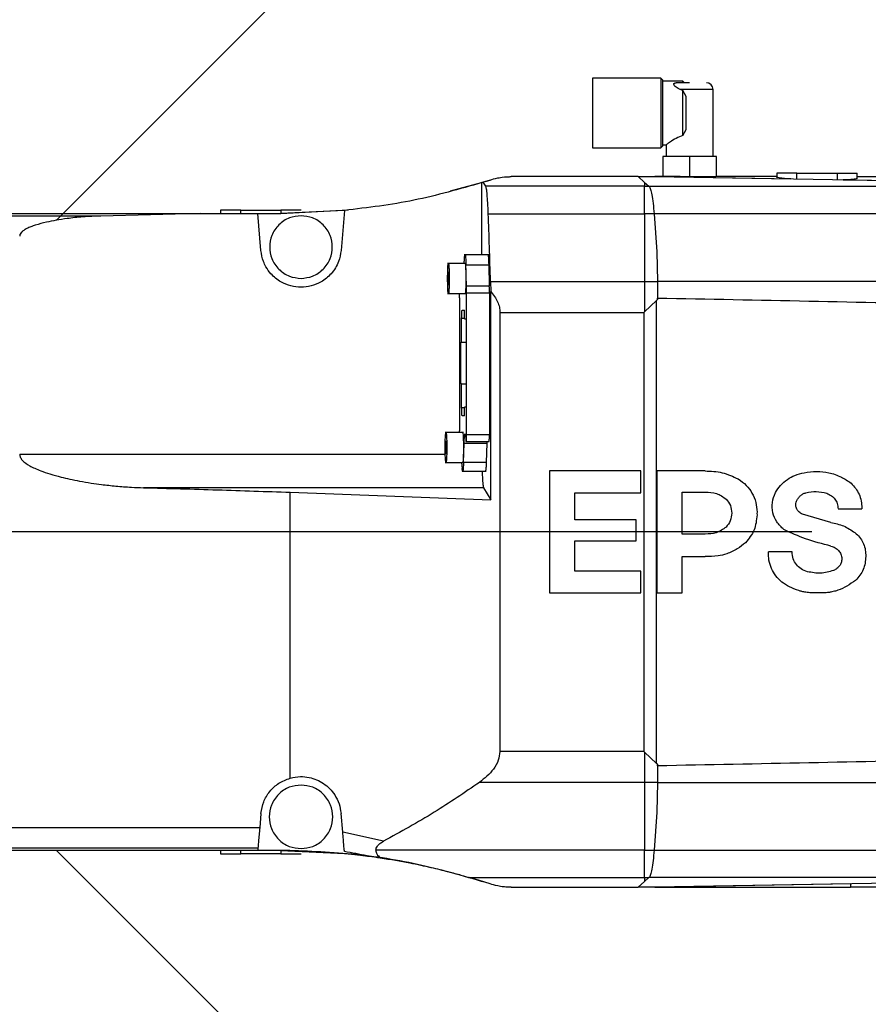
# Model space of a CAD drawing. Extents: x 0 to 841, y 0 to 594.
# Tile 55 of 65: x 611 to 623, y 405 to 420. Entities that reach past the tile are written whole.
import ezdxf

# ---------------------------------------------------------------- set-up
doc = ezdxf.new("R2010")
doc.units = 0
doc.linetypes.add('CENTERX2', pattern=[20.32, 12.7, -2.54, 2.54, -2.54])
doc.layers.get('0').update_dxf_attribs({"linetype": 'CONTINUOUS'})
doc.styles.add('SLDTEXTSTYLE1', font='TXT', dxfattribs={"width": 0.75})
doc.dimstyles.new('SLDDIMSTYLE1', dxfattribs={"dimtxt": 3.5, "dimasz": 3.556, "dimexe": 0, "dimexo": 0.0625, "dimgap": 0.875, "dimtad": 1, "dimdec": 4, "dimlfac": 10, "dimzin": 12, "dimtxsty": 'SLDTEXTSTYLE1', "dimsah": 1, "dimcen": 0.09, "dimazin": 3, "dimtfac": 1, "dimtofl": 0, "dimtmove": 0, "dimatfit": 3, "dimtolj": 1, "dimtzin": 12})

# ---------------------------------------------------------------- blocks, each defined once
blk = doc.blocks.new('_D_1')
at = {"color": 2, "linetype": 'CONTINUOUS'}
for p, q in [((671.459, 425.396), (671.459, 506.849)), ((578.786, 251.565), (556.476, 229.255))]:
    blk.add_line(p, q, dxfattribs=at)
blk.add_arc((671.459, 344.238), 161.611, 90, 225, dxfattribs=at)
for points in [[(671.459, 505.849), (667.899, 506.191), (667.908, 505.429)], [(557.183, 229.962), (554.969, 232.77), (554.424, 232.237)]]:
    blk.add_solid(points, dxfattribs=at)
at = {"color": 2, "linetype": 'CONTINUOUS', "char_height": 3.5, "attachment_point": 1, "rotation": 73.555, "style": 'SLDTEXTSTYLE1'}
for s, insert in [('135°', (510.989, 387.395, 0.01)), ('-', (510.55, 385.907, 0.01))]:
    blk.add_mtext(s, dxfattribs=dict(at, insert=insert))
blk = doc.blocks.new('_D_14')
at = {"color": 2, "linetype": 'CONTINUOUS'}
blk.add_arc((606.459, 412.238), 15.293, 45, 180, dxfattribs=at)
for points in [[(617.273, 423.052), (614.726, 425.562), (614.252, 424.965)], [(591.166, 412.238), (591.95, 415.727), (591.193, 415.814)]]:
    blk.add_solid(points, dxfattribs=at)
at = {"color": 2, "linetype": 'CONTINUOUS', "char_height": 3.5, "attachment_point": 1, "rotation": 42.7184, "style": 'SLDTEXTSTYLE1'}
for s, insert in [('135°', (590.527, 424.484, 0.01)), ('+', (588.449, 422.564, 0.01))]:
    blk.add_mtext(s, dxfattribs=dict(at, insert=insert))
blk = doc.blocks.new('_D_15')
at = {"color": 2, "linetype": 'CONTINUOUS'}
blk.add_arc((606.36, 412.238), 15.338, 180, 315, dxfattribs=at)
for points in [[(591.022, 412.238), (591.047, 408.662), (591.805, 408.748)], [(617.205, 401.393), (614.184, 399.478), (614.658, 398.882)]]:
    blk.add_solid(points, dxfattribs=at)
at = {"color": 2, "linetype": 'CONTINUOUS', "char_height": 3.5, "attachment_point": 1, "rotation": 1.7697, "style": 'SLDTEXTSTYLE1'}
for s, insert in [('135°', (602.659, 401.292, 0.01)), ('-', (601.109, 401.245, 0.01))]:
    blk.add_mtext(s, dxfattribs=dict(at, insert=insert))
blk = doc.blocks.new('_D_16')
at = {"color": 2, "linetype": 'CONTINUOUS'}
blk.add_arc((669.389, 412.238), 39.998, 180, 241, dxfattribs=at)
for points in [[(629.39, 412.238), (629.167, 408.669), (629.928, 408.702)], [(649.997, 377.255), (647.166, 379.44), (646.767, 378.79)]]:
    blk.add_solid(points, dxfattribs=at)
at = {"color": 2, "linetype": 'CONTINUOUS', "char_height": 3.5, "attachment_point": 1, "rotation": 312.5561, "style": 'SLDTEXTSTYLE1'}
for s, insert in [('-', (640.344, 391.402, 0.01)), ('61°', (641.393, 390.259, 0.01))]:
    blk.add_mtext(s, dxfattribs=dict(at, insert=insert))
blk = doc.blocks.new('_D_17')
at = {"color": 2, "linetype": 'CONTINUOUS'}
blk.add_arc((656.715, 412.238), 26.786, 338, 180, dxfattribs=at)
for points in [[(629.928, 412.238), (630.543, 415.761), (629.783, 415.811)], [(681.551, 402.204), (683.024, 405.462), (682.301, 405.701)]]:
    blk.add_solid(points, dxfattribs=at)
at = {"color": 2, "linetype": 'CONTINUOUS', "char_height": 3.5, "attachment_point": 1, "rotation": 21.1894, "style": 'SLDTEXTSTYLE1'}
for s, insert in [('202°', (642.234, 440.192, 0.01)), ('+', (639.596, 439.169, 0.01))]:
    blk.add_mtext(s, dxfattribs=dict(at, insert=insert))

msp = doc.modelspace()

# ---------------------------------------------------------------- linework, layer by layer
at = {"color": 4, "linetype": 'CONTINUOUS'}
for p, q in [((611.109728, 416.888399), (627.964382, 433.743053)), ((611.109728, 407.488074), (627.360242, 391.237559))]:
    msp.add_line(p, q, dxfattribs=at)
at = {"color": 7, "linetype": 'CONTINUOUS'}
for p, q in [((620.129403, 419.008074), (619.109052, 419.008074)), ((620.159732, 418.977745), (620.129403, 419.008074)), ((620.129403, 419.008074), (620.129403, 418.488074)), ((620.459403, 418.963074), (620.159085, 418.963074)), ((620.484911, 418.937566), (620.459403, 418.963074)), ((620.459403, 418.938074), (620.459403, 418.963074)), ((620.459403, 418.824415), (620.420209, 418.838074)), ((620.459403, 418.151734), (620.459403, 418.824415)), ((620.509403, 418.734296), (620.459403, 418.824415)), ((620.909403, 417.838074), (620.909403, 418.838074)), ((620.129403, 418.488074), (620.129403, 417.968074)), ((620.459403, 418.151734), (620.509403, 418.241853)), ((620.159085, 418.013074), (620.209403, 418.013074)), ((620.209403, 418.013074), (620.209403, 417.838074)), ((619.109052, 417.968074), (620.129403, 417.968074)), ((620.129403, 417.968074), (620.159732, 417.998403)), ((620.159403, 417.838074), (620.159403, 417.538074)), ((620.559403, 417.838074), (620.159403, 417.838074)), ((620.559403, 417.838074), (620.559403, 417.535297)), ((620.959403, 417.838074), (620.559403, 417.838074)), ((620.959403, 417.537799), (620.959403, 417.838074)), ((621.859403, 417.588404), (621.859403, 417.531747)), ((622.159403, 417.588074), (622.759403, 417.588074)), ((623.059403, 417.511385), (623.059403, 417.588402)), ((616.989709, 417.327596), (617.581902, 417.488074)), ((617.480192, 417.455245), (617.4594, 417.448681)), ((617.4594, 416.373075), (617.4594, 417.448681)), ((617.581902, 417.488074), (617.480192, 417.455245)), ((617.516556, 417.39454), (617.480192, 417.455245)), ((619.789942, 417.538074), (617.894152, 417.538074)), ((619.789942, 417.538074), (619.885953, 417.452405)), ((627.459403, 417.407745), (619.789942, 417.538074)), ((619.789942, 417.538074), (620.04246, 417.538074)), ((619.885953, 417.452405), (619.885953, 417.39454)), ((619.885953, 417.452405), (619.952732, 417.39454)), ((620.04246, 417.538074), (622.069461, 417.503629)), ((620.416953, 417.538074), (620.04246, 417.538074)), ((620.484403, 417.536572), (620.416953, 417.538074)), ((620.634403, 417.534023), (620.484403, 417.536572)), ((621.869052, 417.538074), (620.968955, 417.538074)), ((622.069461, 417.503629), (622.069461, 417.499338)), ((622.849345, 417.486085), (622.849345, 417.490376)), ((622.849345, 417.490376), (624.009403, 417.470663)), ((623.059403, 417.538074), (624.009403, 417.538074)), ((619.885953, 417.39454), (617.516556, 417.39454)), ((619.885953, 416.984299), (619.885953, 417.39454)), ((619.885953, 417.39454), (619.952732, 417.39454)), ((619.952732, 417.39454), (625.999681, 417.39454)), ((613.254106, 416.988074), (611.773588, 416.950791)), ((613.254106, 416.988074), (614.113368, 416.988074)), ((613.559403, 417.038402), (613.559403, 416.988074)), ((613.859403, 416.988074), (613.859403, 417.038074)), ((613.859403, 417.038074), (614.459403, 417.038074)), ((614.161686, 416.435755), (614.113368, 416.988074)), ((614.113368, 416.988074), (614.459403, 416.988074)), ((614.459403, 416.988074), (615.462732, 417.041227)), ((614.459403, 417.038074), (614.459403, 416.988074)), ((615.4094, 417.033301), (614.459403, 416.988074)), ((615.4094, 417.033301), (615.35712, 416.435749)), ((617.554457, 416.984299), (619.885953, 416.984299)), ((620.029664, 416.984299), (619.885953, 416.984299)), ((620.029664, 416.984299), (620.071008, 416.415923)), ((626.035572, 416.984299), (620.029664, 416.984299)), ((611.773588, 416.950791), (607.659403, 416.950791)), ((620.071008, 416.415923), (620.077619, 415.973362)), ((620.071008, 416.415923), (620.077714, 415.973362)), ((617.561063, 416.373075), (617.195316, 416.373075)), ((617.220079, 416.243074), (616.947575, 416.243074)), ((616.959598, 416.116224), (616.95515, 416.067149)), ((616.964047, 416.067149), (616.959598, 416.116224)), ((617.195441, 416.244443), (617.195393, 416.243074)), ((617.230423, 415.902183), (617.221404, 416.220978)), ((617.221404, 416.220978), (617.560938, 416.220978)), ((617.560938, 416.220978), (617.569957, 415.902183)), ((616.95515, 415.968999), (616.95515, 416.067149)), ((616.964047, 416.067149), (616.95515, 416.067149)), ((616.95515, 415.968999), (616.959598, 415.919925)), ((616.95515, 415.968999), (616.964047, 415.968999)), ((616.959598, 415.919925), (616.964047, 415.968999)), ((616.964047, 415.968999), (616.964047, 416.067149)), ((617.587135, 415.973362), (617.590372, 415.827219)), ((617.587135, 415.973362), (619.885953, 415.973362)), ((619.885953, 415.973362), (619.885953, 415.522975)), ((619.885953, 415.973362), (620.077619, 415.973362)), ((620.077619, 415.973362), (620.08013, 415.703827)), ((620.077714, 415.973362), (620.08013, 415.727239)), ((627.459403, 415.973362), (620.077714, 415.973362)), ((617.569957, 415.902183), (617.230423, 415.902183)), ((617.231682, 413.688074), (617.231682, 415.807078)), ((617.231682, 415.807078), (617.571216, 415.807078)), ((617.571216, 415.807078), (617.571216, 413.688074)), ((617.590372, 412.719132), (617.590372, 415.827219)), ((616.947575, 415.793074), (617.220079, 415.793074)), ((617.124393, 415.729074), (617.125059, 415.793074)), ((617.124393, 415.729074), (617.124393, 413.748075)), ((620.066003, 415.691195), (619.885953, 415.522975)), ((620.066003, 415.691195), (620.08013, 415.703827)), ((620.066003, 408.784954), (620.066003, 415.691195)), ((620.08013, 415.703827), (620.08013, 415.727239)), ((617.163619, 415.546584), (617.19926, 415.546584)), ((617.19926, 415.416584), (617.19926, 415.546584)), ((617.727999, 415.512215), (619.875194, 415.512215)), ((617.727999, 415.512215), (617.727999, 408.963933)), ((619.875194, 415.512215), (619.885953, 415.522975)), ((619.875194, 415.512215), (619.875194, 408.963933)), ((617.157051, 415.068079), (617.157051, 415.421084)), ((617.19926, 415.416584), (617.222418, 415.416584)), ((617.222418, 415.416584), (617.222418, 414.099564)), ((617.146924, 415.068079), (617.157051, 415.068079)), ((617.146924, 414.448069), (617.146924, 415.068079)), ((617.157051, 415.068079), (617.222418, 415.068079)), ((617.157051, 414.448069), (617.146924, 414.448069)), ((617.157051, 414.095064), (617.157051, 414.448069)), ((617.157051, 414.448069), (617.222418, 414.448069)), ((617.19926, 413.969564), (617.19926, 414.099564)), ((617.222418, 414.099564), (617.19926, 414.099564)), ((617.19926, 413.969564), (617.163619, 413.969564)), ((617.183443, 413.723074), (616.91094, 413.723074)), ((617.124562, 413.723074), (617.124393, 413.748075)), ((617.571216, 413.688074), (617.231682, 413.688074)), ((616.922963, 413.596224), (616.918515, 413.547149)), ((616.918515, 413.448999), (616.918515, 413.547149)), ((616.927412, 413.547149), (616.918515, 413.547149)), ((616.927412, 413.547149), (616.922963, 413.596224)), ((616.927412, 413.448999), (616.927412, 413.547149)), ((617.184041, 413.272092), (617.194122, 413.560711)), ((617.194122, 413.560711), (617.533656, 413.560711)), ((617.220912, 413.588074), (617.226448, 413.588074)), ((617.226448, 413.588074), (617.565982, 413.588074)), ((617.533656, 413.560711), (617.523575, 413.272092)), ((617.534874, 413.588074), (617.533656, 413.560711)), ((616.918515, 413.448999), (616.922963, 413.399925)), ((616.918515, 413.448999), (616.927412, 413.448999)), ((616.922963, 413.399925), (616.927412, 413.448999)), ((616.91094, 413.273074), (617.183443, 413.273074)), ((617.155891, 413.273074), (617.163596, 413.184547)), ((617.168992, 413.146802), (617.163596, 413.184547)), ((617.523575, 413.272092), (617.184041, 413.272092)), ((617.163316, 413.143076), (617.523855, 413.143076)), ((618.469403, 413.147891), (618.469403, 411.328074)), ((619.829381, 413.147891), (618.469403, 413.147891)), ((619.829381, 412.82353), (619.829381, 413.147891)), ((620.069403, 413.147891), (620.069403, 411.328074)), ((620.790428, 413.147891), (620.069403, 413.147891)), ((617.483287, 412.898142), (612.407583, 412.898142)), ((617.483287, 412.898142), (617.590372, 412.719132)), ((614.598116, 408.56602), (614.598116, 412.829539)), ((614.598116, 412.829539), (617.590372, 412.719132)), ((618.847811, 412.82353), (619.829381, 412.82353)), ((618.847811, 412.41998), (618.847811, 412.82353)), ((620.449586, 412.832245), (620.792363, 412.832245)), ((620.449586, 412.206823), (620.449586, 412.832245)), ((622.774102, 412.583609), (622.774083, 412.58064)), ((622.774083, 412.58064), (623.129456, 412.58064)), ((623.129725, 412.597137), (623.129456, 412.58064)), ((621.565144, 412.533706), (621.564698, 412.511019)), ((621.564698, 412.511019), (621.565028, 412.491329)), ((622.667509, 412.38103), (622.244973, 412.504226)), ((619.763244, 412.41998), (618.847811, 412.41998)), ((619.763244, 412.103626), (619.763244, 412.41998)), ((620.792363, 412.206823), (620.449586, 412.206823)), ((618.847811, 412.103626), (619.763244, 412.103626)), ((618.847811, 411.652435), (618.847811, 412.103626)), ((620.447651, 411.874067), (620.790428, 411.874067)), ((620.447651, 411.328074), (620.447651, 411.874067)), ((622.089662, 411.942248), (621.734289, 411.942248)), ((623.187744, 411.897727), (623.187519, 411.88396)), ((623.187519, 411.88396), (623.187691, 411.870918)), ((619.829381, 411.652435), (618.847811, 411.652435)), ((619.829381, 411.328074), (619.829381, 411.652435)), ((618.469403, 411.328074), (619.829381, 411.328074)), ((620.069403, 411.328074), (620.447651, 411.328074)), ((619.875194, 408.963933), (617.727999, 408.963933)), ((619.885953, 408.953174), (619.875194, 408.963933)), ((619.885953, 408.953174), (620.066003, 408.784954)), ((619.885953, 408.953174), (619.885953, 408.502786)), ((620.08013, 408.772321), (620.066003, 408.784954)), ((620.08013, 408.772321), (620.077619, 408.502786)), ((620.08013, 408.74891), (620.08013, 408.772321)), ((620.08013, 408.74891), (620.077714, 408.502786)), ((619.885953, 408.502786), (617.423396, 408.502786)), ((620.077619, 408.502786), (619.885953, 408.502786)), ((620.077619, 408.502786), (620.071008, 408.060226)), ((620.077714, 408.502786), (620.071008, 408.060226)), ((620.077714, 408.502786), (627.459403, 408.502786)), ((614.161686, 408.040394), (614.142774, 407.824216)), ((615.381529, 407.761412), (615.35712, 408.040399)), ((620.071008, 408.060226), (620.029659, 407.491849)), ((614.142774, 407.824216), (607.659403, 407.824216)), ((615.989812, 407.62353), (615.381529, 407.761412)), ((607.659403, 407.525357), (614.11663, 407.525357)), ((613.559403, 407.488074), (613.559403, 407.437744)), ((613.859403, 407.438074), (613.859403, 407.488074)), ((614.459403, 407.438074), (613.859403, 407.438074)), ((614.11663, 407.525357), (614.113368, 407.488074)), ((614.459403, 407.488074), (614.113368, 407.488074)), ((614.459403, 407.488074), (615.4094, 407.442847)), ((614.459403, 407.488074), (614.459403, 407.438074)), ((619.885953, 407.491849), (615.876364, 407.491849)), ((619.885953, 407.491849), (620.029659, 407.491849)), ((619.885953, 407.081608), (619.885953, 407.491849)), ((620.029659, 407.491849), (626.035572, 407.491849)), ((617.281477, 407.081608), (619.885953, 407.081608)), ((617.581902, 406.988074), (617.281477, 407.081608)), ((619.789942, 406.938074), (627.459403, 407.068404)), ((619.885953, 407.023743), (619.789942, 406.938074)), ((619.885953, 407.081608), (619.952727, 407.081608)), ((619.885953, 407.081608), (619.885953, 407.023743)), ((619.952727, 407.081608), (619.885953, 407.023743)), ((625.999681, 407.081608), (619.952727, 407.081608)), ((617.894152, 406.938074), (619.789942, 406.938074)), ((620.04246, 406.938074), (619.789942, 406.938074)), ((622.959403, 406.987643), (620.04246, 406.938074)), ((620.04246, 406.938074), (622.959403, 406.938074)), ((622.959403, 406.987643), (622.959403, 406.938074)), ((625.559832, 406.938074), (622.959403, 406.938074))]:
    msp.add_line(p, q, dxfattribs=at)
at = {"color": 8, "linetype": 'CONTINUOUS'}
for p, q in [((620.909403, 418.838074), (620.420209, 418.838074)), ((622.159403, 417.497809), (622.159403, 417.588074)), ((622.759403, 417.588074), (622.759403, 417.487613)), ((617.19926, 415.421084), (617.157051, 415.421084)), ((617.157051, 414.095064), (617.19926, 414.095064)), ((610.560649, 413.39624), (616.912634, 413.39624))]:
    msp.add_line(p, q, dxfattribs=at)
at = {"color": 4, "linetype": 'CENTERX2'}
msp.add_line((683.344657, 412.238074), (518.361919, 412.238074), dxfattribs=at)
at = {"color": 1, "linetype": 'CONTINUOUS'}
msp.add_arc((671.459403, 344.238075), 130.06, 35, 225, dxfattribs=at)
at = {"color": 7, "linetype": 'CONTINUOUS'}
for centre, radius, start, end in [((620.809403, 418.838074), 0.1, 0, 90), ((614.689323, 402.844222), 4.681399, 76.974014, 81.1815633)]:
    msp.add_arc(centre, radius, start, end, dxfattribs=at)
for points in [[(619.109403, 419.008074), (619.109403, 419.000258), (619.109403, 418.984625), (619.109403, 418.864375), (619.109403, 418.692492), (619.109403, 418.556213), (619.109403, 418.488074)], [(620.159403, 418.488074), (620.159403, 418.552282), (620.159403, 418.680699), (620.159403, 418.842666), (620.159403, 418.955978), (620.159403, 418.970709), (620.159403, 418.978074)], [(620.509403, 418.488074), (620.509403, 418.532171), (620.509403, 418.620364), (620.509403, 418.696318), (620.509403, 418.734296)], [(619.109403, 418.488074), (619.109403, 418.419935), (619.109403, 418.283656), (619.109403, 418.111773), (619.109403, 417.991523), (619.109403, 417.975891), (619.109403, 417.968074)], [(620.159403, 417.998074), (620.159403, 418.00544), (620.159403, 418.020171), (620.159403, 418.133483), (620.159403, 418.29545), (620.159403, 418.423866), (620.159403, 418.488074)], [(620.509403, 418.241853), (620.509403, 418.27983), (620.509403, 418.355785), (620.509403, 418.443978), (620.509403, 418.488074)], [(622.159403, 417.588074), (622.120092, 417.588074), (622.04147, 417.588074), (621.942306, 417.588074), (621.872931, 417.588074), (621.863913, 417.588074), (621.859403, 417.588074)], [(622.759403, 417.588074), (622.798714, 417.588074), (622.877336, 417.588074), (622.9765, 417.588074), (623.045875, 417.588074), (623.054894, 417.588074), (623.059403, 417.588074)], [(607.659403, 416.988074), (608.131526, 416.988074), (609.075771, 416.988074), (610.485043, 416.988074), (611.882963, 416.988074), (612.797058, 416.988074), (613.254106, 416.988074)], [(613.859403, 417.038074), (613.820092, 417.038074), (613.74147, 417.038074), (613.642306, 417.038074), (613.572931, 417.038074), (613.563913, 417.038074), (613.559403, 417.038074)], [(614.759403, 417.038074), (614.754894, 417.038074), (614.745875, 417.038074), (614.6765, 417.038074), (614.577336, 417.038074), (614.498714, 417.038074), (614.459403, 417.038074)], [(619.885953, 416.984299), (619.885953, 416.821532), (619.885953, 416.495997), (619.885953, 416.147574), (619.885953, 415.973362)], [(617.195441, 416.244443), (617.196246, 416.263982), (617.197856, 416.303061), (617.201147, 416.345645), (617.203644, 416.359696), (617.204892, 416.366721)], [(616.947823, 416.018074), (616.948, 416.047523), (616.948354, 416.10642), (616.951077, 416.181315), (616.954969, 416.231359), (616.959598, 416.248932), (616.964227, 416.231359), (616.96812, 416.181315), (616.970843, 416.10642), (616.971197, 416.047523), (616.971374, 416.018074)], [(617.208057, 416.243074), (617.2096, 416.239692), (617.212686, 416.232928), (617.216579, 416.180897), (617.219302, 416.106524), (617.219656, 416.047558), (617.219833, 416.018074)], [(616.971374, 416.018074), (616.971197, 415.988626), (616.970843, 415.929729), (616.96812, 415.854833), (616.964227, 415.80479), (616.959598, 415.787217), (616.954969, 415.80479), (616.951077, 415.854833), (616.948354, 415.929729), (616.948, 415.988626), (616.947823, 416.018074)], [(617.219833, 416.018074), (617.219656, 415.988591), (617.219302, 415.929624), (617.216579, 415.855252), (617.212686, 415.80322), (617.2096, 415.796456), (617.208057, 415.793074)], [(617.231682, 415.807078), (617.231627, 415.823678), (617.231517, 415.856878), (617.230787, 415.887082), (617.230423, 415.902183)], [(617.571216, 415.807078), (617.571161, 415.823678), (617.571051, 415.856878), (617.570321, 415.887082), (617.569957, 415.902183)], [(617.157051, 415.421084), (617.157149, 415.437529), (617.157347, 415.47042), (617.158866, 415.511903), (617.161037, 415.540925), (617.162758, 415.544698), (617.163619, 415.546584)], [(617.163619, 413.969564), (617.162758, 413.971451), (617.161037, 413.975224), (617.158866, 414.004245), (617.157347, 414.045729), (617.157149, 414.078619), (617.157051, 414.095064)], [(616.911188, 413.498074), (616.911365, 413.527523), (616.911719, 413.58642), (616.914442, 413.661315), (616.918334, 413.711359), (616.922963, 413.728932), (616.927592, 413.711359), (616.931485, 413.661315), (616.934208, 413.58642), (616.934562, 413.527523), (616.934739, 413.498074)], [(617.171422, 413.723074), (617.172965, 413.719692), (617.176051, 413.712928), (617.179944, 413.660897), (617.182667, 413.586524), (617.183021, 413.527558), (617.183198, 413.498074)], [(617.194122, 413.560711), (617.194914, 413.580389), (617.196499, 413.619743), (617.199696, 413.663512), (617.203289, 413.692915), (617.20715, 413.705485), (617.21106, 413.700852), (617.214796, 413.678935), (617.218219, 413.641928), (617.220014, 413.606025), (617.220912, 413.588074)], [(617.226448, 413.588074), (617.227134, 413.589577), (617.228506, 413.592584), (617.230236, 413.615709), (617.231446, 413.648763), (617.231603, 413.67497), (617.231682, 413.688074)], [(617.565982, 413.588074), (617.566668, 413.589577), (617.56804, 413.592584), (617.56977, 413.615709), (617.57098, 413.648763), (617.571137, 413.67497), (617.571216, 413.688074)], [(616.934739, 413.498074), (616.934562, 413.468626), (616.934208, 413.409729), (616.931485, 413.334833), (616.927592, 413.28479), (616.922963, 413.267217), (616.918334, 413.28479), (616.914442, 413.334833), (616.911719, 413.409729), (616.911365, 413.468626), (616.911188, 413.498074)], [(617.183198, 413.498074), (617.183021, 413.468591), (617.182667, 413.409624), (617.179944, 413.335252), (617.176051, 413.28322), (617.172965, 413.276456), (617.171422, 413.273074)], [(619.885953, 408.502786), (619.885953, 408.328575), (619.885953, 407.980151), (619.885953, 407.654616), (619.885953, 407.491849)], [(614.113368, 407.488074), (613.589779, 407.488074), (612.5426, 407.488074), (610.930309, 407.488074), (609.30037, 407.488074), (608.206392, 407.488074), (607.659403, 407.488074)], [(613.559403, 407.438074), (613.563913, 407.438074), (613.572931, 407.438074), (613.642306, 407.438074), (613.74147, 407.438074), (613.820092, 407.438074), (613.859403, 407.438074)], [(617.581902, 406.988074), (617.243327, 407.087574), (616.566178, 407.286575), (615.517548, 407.45449), (614.812118, 407.47688), (614.459403, 407.488074)], [(614.459403, 407.438074), (614.498714, 407.438074), (614.577336, 407.438074), (614.6765, 407.438074), (614.745875, 407.438074), (614.754894, 407.438074), (614.759403, 407.438074)]]:
    msp.add_open_spline(points, degree=3, dxfattribs=at)
for points, knots in [([(620.420209, 418.838074), (620.404584, 418.84521), (620.374862, 418.858783), (620.343966, 418.883351), (620.326986, 418.904568), (620.322729, 418.919731), (620.32594, 418.928308), (620.33119, 418.932575), (620.33593, 418.934816), (620.341343, 418.936375), (620.349364, 418.937775), (620.356255, 418.937953), (620.360972, 418.938074)], [0, 0, 0, 0, 0.222867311, 0.423948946, 0.60053714, 0.741439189, 0.82519503, 0.860817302, 0.893895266, 0.919420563, 0.944856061, 1, 1, 1, 1]), ([(620.559403, 418.938074), (620.540276, 418.938074), (620.502032, 418.938074), (620.447684, 418.938074), (620.398644, 418.938074), (620.373418, 418.938074), (620.360972, 418.938074)], [0, 0, 0, 0, 0.250081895, 0.500039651, 0.753332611, 1, 1, 1, 1]), ([(620.459403, 418.151734), (620.423919, 418.137957), (620.349916, 418.109225), (620.271351, 418.0571), (620.218795, 418.020166), (620.212413, 418.015347), (620.209403, 418.013074)], [0, 0, 0, 0, 0.257498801, 0.537011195, 0.781620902, 1, 1, 1, 1]), ([(617.4594, 417.448681), (617.123164, 417.352575), (616.450693, 417.160363), (615.756498, 417.075655), (615.4094, 417.033301)], [0, 0, 0, 0, 0.499999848, 1, 1, 1, 1]), ([(617.581902, 417.488074), (617.615117, 417.49814), (617.66667, 417.513763), (617.759724, 417.530448), (617.831664, 417.5364), (617.868137, 417.537876), (617.885701, 417.53801), (617.894152, 417.538074)], [0, 0, 0, 0, 0.531755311, 0.825329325, 0.92264115, 0.962777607, 1, 1, 1, 1]), ([(620.968955, 417.538074), (620.917887, 417.536136), (620.815754, 417.532259), (620.694853, 417.533435), (620.634403, 417.534023)], [0, 0, 0, 0, 0.5000082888, 1, 1, 1, 1]), ([(622.069461, 417.503629), (622.037001, 417.505369), (621.986171, 417.508093), (621.930908, 417.513605), (621.887239, 417.519688), (621.861728, 417.526074), (621.860794, 417.53042), (621.860508, 417.531747)], [0, 0, 0, 0, 0.2762767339, 0.4326310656, 0.6004634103, 0.8780386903, 1, 1, 1, 1]), ([(623.057975, 417.511385), (623.058411, 417.510937), (623.061058, 417.508211), (623.047863, 417.503822), (623.01319, 417.497686), (622.948849, 417.492367), (622.88181, 417.491026), (622.849345, 417.490376)], [0, 0, 0, 0, 0.0409185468, 0.2488018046, 0.4271954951, 0.7226028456, 1, 1, 1, 1]), ([(617.554457, 416.984299), (617.552014, 417.040902), (617.547238, 417.15155), (617.538007, 417.273724), (617.527775, 417.362167), (617.520353, 417.383584), (617.516556, 417.39454)], [0, 0, 0, 0, 0.255768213, 0.499982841, 0.744211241, 1, 1, 1, 1]), ([(619.952732, 417.39454), (619.960706, 417.382774), (619.975521, 417.360914), (619.996426, 417.270035), (620.014977, 417.149132), (620.024848, 417.038355), (620.029664, 416.984299)], [0, 0, 0, 0, 0.269522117, 0.50076095, 0.756382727, 1, 1, 1, 1]), ([(617.587135, 415.973362), (617.582175, 416.147584), (617.572255, 416.496044), (617.56039, 416.821542), (617.554457, 416.984299)], [0, 0, 0, 0, 0.499977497, 1, 1, 1, 1]), ([(611.773588, 416.950791), (611.682892, 416.947288), (611.513833, 416.940758), (611.291444, 416.916938), (611.110654, 416.889804), (610.952277, 416.858371), (610.825281, 416.825334), (610.729073, 416.791177), (610.671148, 416.765899), (610.623979, 416.739522), (610.588823, 416.71187), (610.569433, 416.686656), (610.561712, 416.666489), (610.560997, 416.656702), (610.560649, 416.651933)], [0, 0, 0, 0, 0.211164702, 0.393618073, 0.520140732, 0.636481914, 0.769278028, 0.825001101, 0.87388119, 0.916172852, 0.950414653, 0.97729949, 0.988937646, 1, 1, 1, 1]), ([(614.759403, 416.955158), (614.70065, 416.948919), (614.610269, 416.93932), (614.501492, 416.881076), (614.426766, 416.820794), (614.366095, 416.745964), (614.309674, 416.637219), (614.281038, 416.488074), (614.309674, 416.338929), (614.366095, 416.230185), (614.426766, 416.155355), (614.501492, 416.095072), (614.610269, 416.036828), (614.70065, 416.02723), (614.759403, 416.020991)], [0, 0, 0, 0, 0.1197284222, 0.1841803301, 0.25, 0.3158196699, 0.3802715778, 0.5, 0.6197284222, 0.6841803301, 0.75, 0.8158196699, 0.8802715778, 1, 1, 1, 1]), ([(614.759403, 416.020991), (614.818156, 416.02723), (614.908537, 416.036828), (615.017314, 416.095072), (615.09204, 416.155355), (615.152711, 416.230185), (615.209132, 416.338929), (615.237768, 416.488074), (615.209132, 416.637219), (615.152711, 416.745964), (615.09204, 416.820794), (615.017314, 416.881076), (614.908537, 416.93932), (614.818156, 416.948919), (614.759403, 416.955158)], [0, 0, 0, 0, 0.119728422, 0.18418033, 0.25, 0.31581967, 0.380271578, 0.5, 0.619728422, 0.68418033, 0.75, 0.81581967, 0.880271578, 1, 1, 1, 1]), ([(615.35712, 416.435749), (615.347729, 416.38073), (615.326161, 416.25437), (615.220846, 416.087165), (615.071765, 415.965341), (614.91394, 415.901232), (614.759413, 415.881674), (614.604809, 415.90124), (614.44725, 415.965314), (614.319906, 416.068677), (614.240613, 416.180641), (614.184873, 416.296424), (614.170857, 416.380648), (614.161686, 416.435755)], [0, 0, 0, 0, 0.093740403, 0.21528549, 0.323838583, 0.414812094, 0.499759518, 0.584706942, 0.675680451, 0.784233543, 0.856730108, 0.906259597, 1, 1, 1, 1]), ([(617.208058, 416.371645), (617.208295, 416.372095), (617.209824, 416.374993), (617.212655, 416.36178), (617.216208, 416.331479), (617.219293, 416.283824), (617.2207, 416.241926), (617.221404, 416.220978)], [0, 0, 0, 0, 0.043840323, 0.282880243, 0.521920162, 0.760960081, 1, 1, 1, 1]), ([(617.547592, 416.371645), (617.547829, 416.372095), (617.549358, 416.374993), (617.552189, 416.36178), (617.555742, 416.331479), (617.558827, 416.283824), (617.560234, 416.241926), (617.560938, 416.220978)], [0, 0, 0, 0, 0.043840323, 0.282880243, 0.521920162, 0.760960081, 1, 1, 1, 1]), ([(617.590372, 415.827219), (617.628964, 415.77782), (617.684523, 415.706703), (617.722646, 415.593635), (617.726243, 415.538917), (617.727999, 415.512215)], [0, 0, 0, 0, 0.53803991, 0.774575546, 1, 1, 1, 1]), ([(620.08013, 415.727239), (621.586439, 415.698232), (623.526896, 415.660866), (625.689601, 415.605819), (626.343773, 415.555102), (626.564883, 415.53796)], [0, 0, 0, 0, 0.696681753, 0.897478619, 1, 1, 1, 1]), ([(610.560649, 413.39624), (610.561112, 413.38904), (610.56206, 413.374276), (610.572574, 413.343783), (610.614172, 413.283801), (610.693025, 413.231976), (610.788386, 413.184265), (610.888896, 413.14301), (611.020126, 413.099016), (611.165589, 413.059203), (611.313891, 413.024857), (611.463951, 412.994867), (611.622024, 412.968245), (611.801884, 412.943053), (612.002266, 412.921057), (612.210734, 412.905014), (612.34822, 412.900215), (612.407583, 412.898142)], [0, 0, 0, 0, 0.010719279, 0.021982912, 0.047655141, 0.118358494, 0.160294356, 0.208722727, 0.281903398, 0.369219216, 0.436709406, 0.51247882, 0.601341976, 0.680280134, 0.788938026, 0.908868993, 1, 1, 1, 1]), ([(617.184041, 413.272092), (617.182793, 413.244107), (617.180297, 413.188135), (617.175565, 413.145972), (617.172524, 413.147593), (617.171409, 413.148187)], [0, 0, 0, 0, 0.3877159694, 0.7754319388, 1, 1, 1, 1]), ([(617.523575, 413.272092), (617.522327, 413.244107), (617.519831, 413.188135), (617.515099, 413.145972), (617.512058, 413.147593), (617.510943, 413.148187)], [0, 0, 0, 0, 0.387715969, 0.775431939, 1, 1, 1, 1]), ([(617.463521, 413.143076), (617.464362, 413.11381), (617.46676, 413.030399), (617.473798, 412.935268), (617.480124, 412.910518), (617.483287, 412.898142)], [0, 0, 0, 0, 0.212757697, 0.606378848, 1, 1, 1, 1]), ([(620.790428, 413.147891), (620.876807, 413.144397), (621.049552, 413.137411), (621.207012, 413.0647), (621.285737, 413.028347)], [0, 0, 0, 0, 0.500035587, 1, 1, 1, 1]), ([(621.285737, 413.028347), (621.327725, 412.998455), (621.408177, 412.941181), (621.496022, 412.818958), (621.554185, 412.682332), (621.561522, 412.582835), (621.565144, 412.533706)], [0, 0, 0, 0, 0.261160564, 0.500388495, 0.753307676, 1, 1, 1, 1]), ([(621.83966, 412.82455), (621.863633, 412.861058), (621.913387, 412.936829), (622.01406, 413.022302), (622.133329, 413.090008), (622.220807, 413.110207), (622.268665, 413.121258)], [0, 0, 0, 0, 0.240783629, 0.49973097, 0.726311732, 1, 1, 1, 1]), ([(622.268665, 413.121258), (622.331097, 413.131075), (622.453119, 413.150262), (622.642735, 413.126715), (622.818759, 413.068643), (622.921475, 412.999181), (622.96873, 412.967226)], [0, 0, 0, 0, 0.255886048, 0.500122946, 0.770030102, 1, 1, 1, 1]), ([(612.407583, 412.898142), (612.777491, 412.888058), (613.51736, 412.867888), (614.237847, 412.842323), (614.598116, 412.829539)], [0, 0, 0, 0, 0.4999647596, 1, 1, 1, 1]), ([(622.96873, 412.967226), (622.993141, 412.941583), (623.04073, 412.891593), (623.090767, 412.799588), (623.123615, 412.701037), (623.127699, 412.631588), (623.129725, 412.597137)], [0, 0, 0, 0, 0.256564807, 0.500179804, 0.752061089, 1, 1, 1, 1]), ([(620.792363, 412.832245), (620.849804, 412.830271), (620.964652, 412.826326), (621.059424, 412.760125), (621.106795, 412.727034)], [0, 0, 0, 0, 0.500146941, 1, 1, 1, 1]), ([(621.106795, 412.727034), (621.130173, 412.696452), (621.176913, 412.635308), (621.184538, 412.558202), (621.188349, 412.519662)], [0, 0, 0, 0, 0.500160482, 1, 1, 1, 1]), ([(621.966692, 412.273553), (621.927853, 412.30998), (621.853169, 412.380025), (621.795857, 412.525314), (621.784194, 412.680032), (621.821076, 412.77613), (621.83966, 412.82455)], [0, 0, 0, 0, 0.260254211, 0.500438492, 0.748287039, 1, 1, 1, 1]), ([(622.15487, 412.695939), (622.161735, 412.710783), (622.175492, 412.740532), (622.208456, 412.777059), (622.247723, 412.806535), (622.278201, 412.817481), (622.293484, 412.822971)], [0, 0, 0, 0, 0.249326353, 0.49966793, 0.749109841, 1, 1, 1, 1]), ([(622.293484, 412.822971), (622.345752, 412.833082), (622.450288, 412.853306), (622.553636, 412.827517), (622.60531, 412.814622)], [0, 0, 0, 0, 0.5000056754, 1, 1, 1, 1]), ([(622.60531, 412.814622), (622.629937, 412.804117), (622.676789, 412.784133), (622.729598, 412.729103), (622.766546, 412.661977), (622.771499, 412.6106), (622.774102, 412.583609)], [0, 0, 0, 0, 0.263213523, 0.500745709, 0.737715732, 1, 1, 1, 1]), ([(622.244973, 412.504226), (622.235008, 412.508161), (622.215085, 412.516029), (622.183636, 412.540261), (622.155345, 412.578655), (622.143525, 412.625085), (622.14479, 412.665096), (622.151508, 412.685653), (622.15487, 412.695939)], [0, 0, 0, 0, 0.136695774, 0.273291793, 0.501083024, 0.7280783, 0.863936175, 1, 1, 1, 1]), ([(621.188349, 412.519662), (621.184383, 412.480375), (621.176448, 412.401775), (621.128043, 412.340033), (621.103833, 412.309152)], [0, 0, 0, 0, 0.499828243, 1, 1, 1, 1]), ([(621.565028, 412.491329), (621.557006, 412.413783), (621.540956, 412.258633), (621.443631, 412.138175), (621.394951, 412.077924)], [0, 0, 0, 0, 0.499814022, 1, 1, 1, 1]), ([(621.103833, 412.309152), (621.056818, 412.276683), (620.962762, 412.211728), (620.849174, 412.208458), (620.792363, 412.206823)], [0, 0, 0, 0, 0.499855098, 1, 1, 1, 1]), ([(622.667509, 412.38103), (622.731971, 412.366707), (622.860883, 412.338063), (622.971643, 412.26502), (623.027018, 412.228502)], [0, 0, 0, 0, 0.50004552, 1, 1, 1, 1]), ([(622.668863, 412.027462), (622.541105, 412.059686), (622.299811, 412.120547), (622.073281, 412.224595), (621.966692, 412.273553)], [0, 0, 0, 0, 0.529468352, 1, 1, 1, 1]), ([(623.027018, 412.228502), (623.0513, 412.206661), (623.098342, 412.164347), (623.148521, 412.082285), (623.181567, 411.992983), (623.185698, 411.929275), (623.187744, 411.897727)], [0, 0, 0, 0, 0.258209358, 0.500252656, 0.752528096, 1, 1, 1, 1]), ([(621.394951, 412.077924), (621.354714, 412.045455), (621.269105, 411.976374), (621.12702, 411.913223), (620.964576, 411.871201), (620.855096, 411.873003), (620.790428, 411.874067)], [0, 0, 0, 0, 0.2349561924, 0.4998982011, 0.7045947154, 1, 1, 1, 1]), ([(622.668863, 412.027462), (622.691315, 412.020333), (622.733923, 412.006803), (622.784138, 411.962652), (622.821049, 411.906506), (622.828417, 411.861783), (622.832297, 411.838231)], [0, 0, 0, 0, 0.263910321, 0.500825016, 0.737122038, 1, 1, 1, 1]), ([(621.934502, 411.490605), (621.902853, 411.520938), (621.841439, 411.579798), (621.777796, 411.692321), (621.737681, 411.813958), (621.735414, 411.899719), (621.734289, 411.942248)], [0, 0, 0, 0, 0.257794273, 0.500244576, 0.752166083, 1, 1, 1, 1]), ([(622.319808, 411.64524), (622.285892, 411.656975), (622.22189, 411.67912), (622.149078, 411.749433), (622.098336, 411.8376), (622.092665, 411.906018), (622.089662, 411.942248)], [0, 0, 0, 0, 0.265445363, 0.500919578, 0.735714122, 1, 1, 1, 1]), ([(623.187691, 411.870918), (623.185792, 411.837906), (623.181967, 411.771378), (623.151169, 411.676741), (623.104222, 411.588104), (623.059439, 411.53945), (623.036495, 411.514523)], [0, 0, 0, 0, 0.24802263, 0.499833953, 0.743746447, 1, 1, 1, 1]), ([(622.832297, 411.838231), (622.829989, 411.818241), (622.825576, 411.780011), (622.79807, 411.729878), (622.759205, 411.688277), (622.724779, 411.672218), (622.706769, 411.663817)], [0, 0, 0, 0, 0.261106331, 0.49934933, 0.738088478, 1, 1, 1, 1]), ([(622.706769, 411.663817), (622.643008, 411.644942), (622.51548, 411.607193), (622.385033, 411.632557), (622.319808, 411.64524)], [0, 0, 0, 0, 0.499986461, 1, 1, 1, 1]), ([(622.469403, 411.328074), (622.437407, 411.327566), (622.378925, 411.326638), (622.299917, 411.336235), (622.238219, 411.34867), (622.154716, 411.371584), (622.051009, 411.412313), (621.971802, 411.46554), (621.934502, 411.490605)], [0, 0, 0, 0, 0.168644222, 0.308248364, 0.418799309, 0.50028695, 0.76467589, 1, 1, 1, 1]), ([(623.036495, 411.514523), (622.951103, 411.457175), (622.846033, 411.386613), (622.712992, 411.350358), (622.670954, 411.341443), (622.648135, 411.337502), (622.636285, 411.33568), (622.630248, 411.334812), (622.627202, 411.334389), (622.625672, 411.33418), (622.624906, 411.334076), (622.624522, 411.334025), (622.62433, 411.333999), (622.624234, 411.333986), (622.624186, 411.333979), (622.624162, 411.333976), (622.62415, 411.333975), (622.624144, 411.333974), (622.624141, 411.333973), (622.624139, 411.333973), (622.622396, 411.33374), (622.607429, 411.331788), (622.556002, 411.326276), (622.506026, 411.327314), (622.469403, 411.328074)], [0, 0, 0, 0, 0.4985522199, 0.6134393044, 0.6771384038, 0.7105511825, 0.7276481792, 0.7362942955, 0.7406417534, 0.7428215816, 0.7439130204, 0.744459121, 0.7447322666, 0.7448688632, 0.7449371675, 0.7449713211, 0.7449883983, 0.7449969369, 0.7450012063, 0.745003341, 0.7450054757, 0.7536795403, 0.8194967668, 1, 1, 1, 1]), ([(617.727999, 408.963933), (617.722908, 408.918866), (617.712104, 408.823225), (617.611442, 408.653636), (617.498405, 408.562958), (617.423396, 408.502786)], [0, 0, 0, 0, 0.2306366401, 0.4894631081, 1, 1, 1, 1]), ([(626.564883, 408.938188), (626.343773, 408.921046), (625.689601, 408.870329), (623.526896, 408.815283), (621.586439, 408.777916), (620.08013, 408.74891)], [0, 0, 0, 0, 0.102521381, 0.303318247, 1, 1, 1, 1]), ([(614.161686, 408.040394), (614.171935, 408.098915), (614.192733, 408.217674), (614.288977, 408.373507), (614.425173, 408.500753), (614.539555, 408.54392), (614.598116, 408.56602)], [0, 0, 0, 0, 0.238018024, 0.483009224, 0.735313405, 1, 1, 1, 1]), ([(614.759403, 408.461995), (614.69979, 408.455665), (614.608086, 408.445926), (614.497717, 408.386829), (614.421897, 408.325664), (614.360338, 408.249739), (614.303091, 408.139402), (614.274035, 407.988074), (614.303091, 407.836746), (614.360338, 407.72641), (614.421897, 407.650484), (614.497717, 407.589319), (614.608086, 407.530222), (614.69979, 407.520484), (614.759403, 407.514153)], [0, 0, 0, 0, 0.119728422, 0.18418033, 0.25, 0.31581967, 0.380271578, 0.5, 0.619728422, 0.68418033, 0.75, 0.81581967, 0.880271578, 1, 1, 1, 1]), ([(614.598116, 408.56602), (614.648791, 408.576176), (614.742429, 408.594943), (614.915475, 408.576619), (615.10378, 408.499012), (615.252678, 408.347175), (615.333842, 408.186172), (615.349461, 408.08836), (615.35712, 408.040399)], [0, 0, 0, 0, 0.150400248, 0.27791271, 0.505079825, 0.72866704, 0.866953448, 1, 1, 1, 1]), ([(614.759403, 407.514153), (614.819016, 407.520484), (614.91072, 407.530222), (615.021089, 407.589319), (615.096909, 407.650484), (615.158468, 407.72641), (615.215715, 407.836746), (615.244771, 407.988074), (615.215715, 408.139402), (615.158468, 408.249739), (615.096909, 408.325664), (615.021089, 408.386829), (614.91072, 408.445926), (614.819016, 408.455665), (614.759403, 408.461995)], [0, 0, 0, 0, 0.119728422, 0.18418033, 0.25, 0.31581967, 0.380271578, 0.5, 0.619728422, 0.68418033, 0.75, 0.81581967, 0.880271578, 1, 1, 1, 1]), ([(617.423396, 408.502786), (617.200515, 408.350742), (616.735655, 408.033624), (616.245144, 407.763922), (615.989812, 407.62353)], [0, 0, 0, 0, 0.4794575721, 1, 1, 1, 1]), ([(614.142774, 407.824216), (614.139618, 407.788139), (614.133158, 407.714288), (614.124848, 407.619297), (614.118589, 407.547761), (614.117288, 407.532886), (614.11663, 407.525357)], [0, 0, 0, 0, 0.235729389, 0.482551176, 0.738080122, 1, 1, 1, 1]), ([(615.407, 407.470283), (615.406516, 407.475811), (615.405582, 407.486486), (615.399612, 407.554721), (615.39127, 407.650071), (615.384807, 407.723937), (615.381529, 407.761412)], [0, 0, 0, 0, 0.2649085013, 0.5116385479, 0.7522305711, 1, 1, 1, 1]), ([(615.876364, 407.491849), (615.877726, 407.502045), (615.880563, 407.523287), (615.901143, 407.557109), (615.93684, 407.592642), (615.97128, 407.612725), (615.989812, 407.62353)], [0, 0, 0, 0, 0.184044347, 0.383425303, 0.6682448, 1, 1, 1, 1]), ([(615.4094, 407.442847), (615.44545, 407.439286), (615.523785, 407.431548), (615.619918, 407.420576), (615.707545, 407.410004), (615.730199, 407.407033), (615.744478, 407.40516)], [0, 0, 0, 0, 0.150666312, 0.327392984, 0.57607776, 1, 1, 1, 1]), ([(615.876364, 407.491849), (615.876908, 407.482024), (615.878013, 407.462113), (615.894807, 407.420017), (615.922955, 407.395149), (615.943041, 407.377403)], [0, 0, 0, 0, 0.2181623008, 0.4420875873, 1, 1, 1, 1]), ([(620.029659, 407.491849), (620.024862, 407.437939), (620.015003, 407.327163), (619.99645, 407.205999), (619.97549, 407.115126), (619.960667, 407.093301), (619.952727, 407.081608)], [0, 0, 0, 0, 0.242933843, 0.499191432, 0.731692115, 1, 1, 1, 1]), ([(615.744478, 407.40516), (615.745126, 407.405076), (615.74653, 407.404894), (615.75689, 407.403546), (615.814812, 407.395969), (615.885121, 407.385789), (615.943041, 407.377403)], [0, 0, 0, 0, 0.041213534, 0.089125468, 0.249622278, 1, 1, 1, 1]), ([(615.943041, 407.377403), (616.019209, 407.365462), (616.167237, 407.342256), (616.368216, 407.304775), (616.542965, 407.26906), (616.692905, 407.235815), (616.828919, 407.203617), (616.94976, 407.173278), (617.055989, 407.145245), (617.14516, 407.120801), (617.22944, 407.096862), (617.262525, 407.087164), (617.281477, 407.081608)], [0, 0, 0, 0, 0.149498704, 0.29054161, 0.400125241, 0.502431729, 0.598965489, 0.686730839, 0.766265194, 0.842518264, 0.909790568, 1, 1, 1, 1]), ([(617.894152, 406.938074), (617.8857, 406.938138), (617.868135, 406.938272), (617.831661, 406.939749), (617.75972, 406.945701), (617.666672, 406.962385), (617.615118, 406.978008), (617.581902, 406.988074)], [0, 0, 0, 0, 0.037224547, 0.077362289, 0.174674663, 0.468246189, 1, 1, 1, 1])]:
    msp.add_open_spline(points, degree=3, knots=knots, dxfattribs=at)

# ---------------------------------------------------------------- dimensions: what is measured, and where the dimension line sits
at = {"color": 2, "linetype": 'CONTINUOUS'}
for base, line1, line2, text, picture, middle in [((522.150111, 406.084008), ((671.459403, 424.395734), (671.459403, 347.261302)), ((579.493095, 252.271767), (625.106687, 297.885359)), '-<>', '_D_1', (516.459403, 389.989405)), ((651.60358, 385.943724), ((683.344657, 412.238074), (518.361919, 412.238074)), ((678.663104, 403.370337), (730.363049, 382.482203)), '+<>', '_D_17', (647.032653, 437.213553)), ((600.606871, 426.367337), ((611.109728, 416.888399), (627.964382, 433.743053)), ((518.361919, 412.238074), (683.344657, 412.238074)), '+<>', '_D_14', (596.08442, 423.474085)), ((600.490169, 398.067707), ((683.344657, 412.238074), (518.361919, 412.238074)), ((611.109728, 407.488074), (627.360242, 391.237559)), '-<>', '_D_15', (606.833387, 396.907495)), ((634.924789, 391.937334), ((683.344657, 412.238074), (518.361919, 412.238074)), ((637.662017, 355.001791), (665.434102, 405.103958)), '-<>', '_D_16', (639.925121, 385.186682))]:
    dim = msp.add_angular_dim_2l(base=base, line1=line1, line2=line2, text=text, dimstyle='SLDDIMSTYLE1', dxfattribs=at)
    dim.commit()
    dim.dimension.update_dxf_attribs({"geometry": picture, "text_midpoint": middle, "dimtype": 162})

doc.saveas('drawing.dxf')
